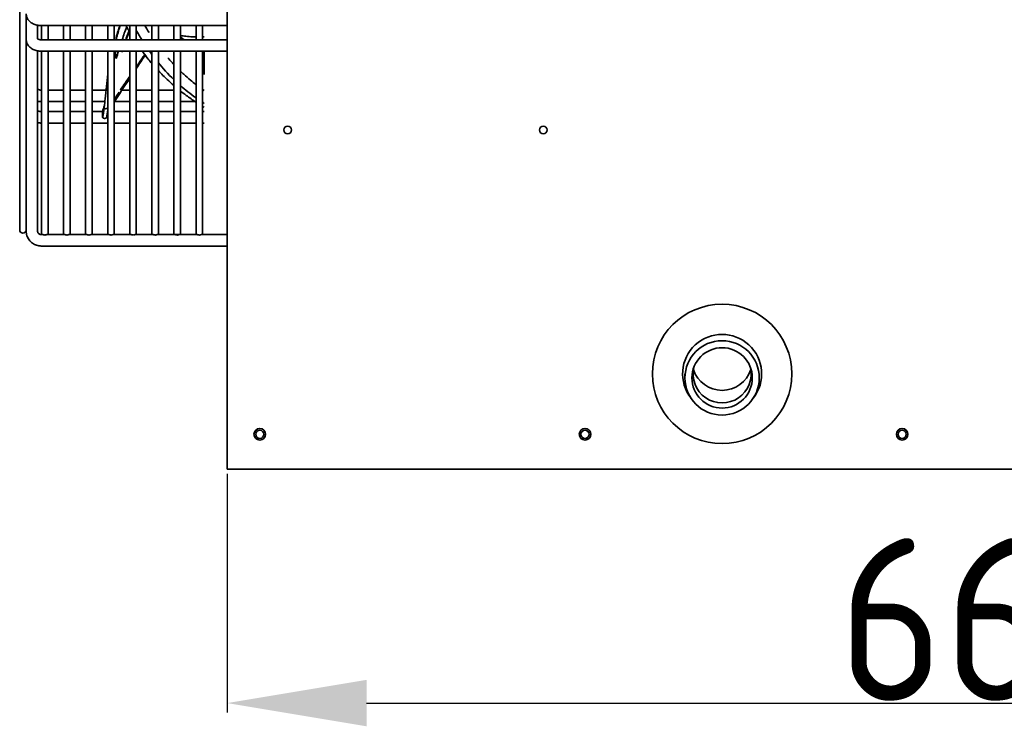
# Model space of a CAD drawing. Extents: x 1965 to 12366, y 538 to 8452.
# Tile 5 of 33: x 8793 to 9217, y 2269 to 2573. Entities that reach past the tile are written whole.
import ezdxf

# ---------------------------------------------------------------- set-up
doc = ezdxf.new("R2010")
doc.units = 0
doc.header["$LTSCALE"] = 2
doc.header["$PDMODE"] = 3
doc.header["$PDSIZE"] = 0.5
doc.layers.get('DEFPOINTS').update_dxf_attribs({"linetype": 'CONTINUOUS'})
doc.layers.add('DIMENSIONS', color=5, linetype='CONTINUOUS')
doc.layers.add('Visible', color=7, linetype='CONTINUOUS', lineweight=35)
doc.styles.get("Standard").update_dxf_attribs({"font": 'ISOCP'})
doc.dimstyles.new('STANDARD$0', dxfattribs={"dimscale": 5, "dimtxt": 3, "dimasz": 3, "dimexe": 2, "dimexo": 1, "dimgap": 0.5, "dimtad": 1, "dimdec": 1, "dimdsep": 46, "dimtxsty": 'Standard', "dimcen": -1, "dimclrd": 256, "dimclre": 256, "dimclrt": 256, "dimadec": 0, "dimazin": 0, "dimtfac": 1, "dimtdec": 0, "dimtmove": 0, "dimatfit": 3, "dimfxl": 0, "dimtvp": 0.75, "dimtolj": 1, "dimtzin": 0, "dimarcsym": 0})

# ---------------------------------------------------------------- blocks, each defined once
blk = doc.blocks.new('*D78')
at = {"layer": 'DEFPOINTS', "color": 0}
for p in [(8882.49, 2379.69), (9542.49, 2380.69), (9542.49, 2278.97)]:
    blk.add_point(p, dxfattribs=at)
at = {"layer": 'DIMENSIONS', "lineweight": -2}
for p, q in [((8882.49, 2377.69), (8882.49, 2274.97)), ((9542.49, 2378.69), (9542.49, 2274.97)), ((8942.49, 2278.97), (9482.49, 2278.97))]:
    blk.add_line(p, q, dxfattribs=at)
at = {"layer": 'DIMENSIONS'}
for points in [[(8942.49, 2288.97), (8942.49, 2268.97), (8882.49, 2278.97)], [(9482.49, 2288.97), (9482.49, 2268.97), (9542.49, 2278.97)]]:
    blk.add_solid(points, dxfattribs=at)
at = {"layer": 'DIMENSIONS', "insert": (9212.49, 2314.97), "char_height": 70, "attachment_point": 5}
blk.add_mtext('\\A1;660', dxfattribs=at)

msp = doc.modelspace()

# ---------------------------------------------------------------- linework, layer by layer
at = {"layer": 'Visible'}
for p, q in [((8882.49, 3019.69), (8882.49, 2460.69)), ((8793.14, 2976.69), (8793.14, 2482.69)), ((8795.94, 2565.84), (8795.94, 2575.66)), ((8800.84, 2570.8), (8800.84, 2564.91)), ((8882.49, 2570.66), (8802.39, 2570.66)), ((8802.54, 2570.66), (8802.54, 2564.51)), ((8805.34, 2564.51), (8805.34, 2570.66)), ((8812.04, 2570.66), (8812.04, 2564.51)), ((8814.84, 2564.51), (8814.84, 2570.66)), ((8821.54, 2570.66), (8821.54, 2564.51)), ((8824.34, 2564.51), (8824.34, 2570.66)), ((8831.04, 2570.66), (8831.04, 2564.51)), ((8833.84, 2564.51), (8833.84, 2570.66)), ((8840.54, 2570.66), (8840.54, 2564.51)), ((8843.34, 2564.51), (8843.34, 2570.66)), ((8850.04, 2570.66), (8850.04, 2564.51)), ((8852.84, 2564.51), (8852.84, 2570.66)), ((8859.54, 2570.66), (8859.54, 2564.51)), ((8862.34, 2564.51), (8862.34, 2570.66)), ((8869.04, 2570.66), (8869.04, 2564.51)), ((8871.84, 2564.51), (8871.84, 2570.66)), ((8795.94, 2565.84), (8795.94, 2564.64)), ((8795.94, 2483.67), (8795.94, 2564.64)), ((8802.39, 2564.51), (8882.49, 2564.51)), ((8834.65, 2565.5), (8834.84, 2565.48)), ((8800.84, 2559.75), (8800.84, 2482.17)), ((8802.39, 2559.61), (8882.49, 2559.61)), ((8802.54, 2559.61), (8802.54, 2480.79)), ((8805.34, 2480.79), (8805.34, 2559.61)), ((8812.04, 2559.61), (8812.04, 2480.79)), ((8814.84, 2480.79), (8814.84, 2559.61)), ((8821.54, 2559.61), (8821.54, 2480.79)), ((8824.34, 2480.79), (8824.34, 2559.61)), ((8831.04, 2559.61), (8831.04, 2480.79)), ((8833.84, 2480.79), (8833.84, 2559.61)), ((8834.56, 2556.6), (8834.75, 2556.59)), ((8837.05, 2559.4), (8837.25, 2559.38)), ((8840.54, 2559.61), (8840.54, 2480.79)), ((8843.34, 2480.79), (8843.34, 2559.61)), ((8850.04, 2559.61), (8850.04, 2480.79)), ((8852.84, 2480.79), (8852.84, 2559.61)), ((8859.54, 2559.61), (8859.54, 2480.79)), ((8862.34, 2480.79), (8862.34, 2559.61)), ((8869.04, 2559.61), (8869.04, 2480.79)), ((8871.84, 2480.79), (8871.84, 2559.61)), ((8872.49, 2559.61), (8872.49, 2556.09)), ((8872.49, 2556.09), (8872.49, 2550.46)), ((8872.49, 2550.46), (8872.49, 2549.59)), ((8872.49, 2549.59), (8872.49, 2549.59)), ((8802.39, 2542.83), (8802.54, 2542.83)), ((8805.34, 2542.83), (8812.04, 2542.83)), ((8814.84, 2542.83), (8821.54, 2542.83)), ((8824.34, 2542.83), (8830.37, 2542.83)), ((8836.48, 2542.83), (8836.48, 2542.83)), ((8837.13, 2542.83), (8840.54, 2542.83)), ((8843.34, 2542.83), (8850.04, 2542.83)), ((8852.84, 2542.83), (8859.54, 2542.83)), ((8872.37, 2542.83), (8872.37, 2542.83)), ((8802.39, 2537.93), (8802.54, 2537.93)), ((8805.34, 2537.93), (8812.04, 2537.93)), ((8814.84, 2537.93), (8821.54, 2537.93)), ((8824.34, 2537.93), (8829.82, 2537.93)), ((8829.82, 2537.93), (8829.82, 2537.93)), ((8834.03, 2537.93), (8840.54, 2537.93)), ((8843.34, 2537.93), (8850.04, 2537.93)), ((8852.84, 2537.93), (8859.54, 2537.93)), ((8862.34, 2537.93), (8868.66, 2537.93)), ((8802.54, 2533.6), (8802.39, 2533.6)), ((8812.04, 2533.6), (8805.34, 2533.6)), ((8821.54, 2533.6), (8814.84, 2533.6)), ((8828.87, 2533.6), (8824.34, 2533.6)), ((8840.54, 2533.6), (8833.84, 2533.6)), ((8850.04, 2533.6), (8843.34, 2533.6)), ((8859.54, 2533.6), (8852.84, 2533.6)), ((8869.04, 2533.6), (8862.34, 2533.6)), ((8872.49, 2533.6), (8871.84, 2533.6)), ((8802.54, 2528.7), (8802.39, 2528.7)), ((8812.04, 2528.7), (8805.34, 2528.7)), ((8821.54, 2528.7), (8814.84, 2528.7)), ((8831.04, 2528.7), (8824.34, 2528.7)), ((8840.54, 2528.7), (8833.84, 2528.7)), ((8850.04, 2528.7), (8843.34, 2528.7)), ((8859.54, 2528.7), (8852.84, 2528.7)), ((8869.04, 2528.7), (8862.34, 2528.7)), ((8872.49, 2528.7), (8871.84, 2528.7)), ((8795.94, 2483.67), (8795.94, 2482.17)), ((8802.39, 2480.64), (8803.16, 2480.64)), ((8804.73, 2480.64), (8812.66, 2480.64)), ((8814.23, 2480.64), (8822.16, 2480.64)), ((8823.73, 2480.64), (8831.66, 2480.64)), ((8833.23, 2480.64), (8841.16, 2480.64)), ((8842.73, 2480.64), (8850.66, 2480.64)), ((8852.23, 2480.64), (8862.34, 2480.64)), ((8861.73, 2480.64), (8869.66, 2480.64)), ((8871.23, 2480.64), (8882.49, 2480.64)), ((8802.39, 2475.74), (8882.49, 2475.74)), ((8882.49, 2460.69), (8882.49, 2404.69)), ((9079.49, 2418.97), (9079.49, 2420.69)), ((9111.49, 2418.97), (9111.49, 2420.69)), ((8882.49, 2404.69), (8882.49, 2379.69)), ((8882.49, 2379.69), (8930.49, 2379.69)), ((9410.49, 2379.69), (8930.49, 2379.69))]:
    msp.add_line(p, q, dxfattribs=at)
for centre, radius in [((8908.49, 2525.69), 1.65), ((9018.49, 2525.69), 1.65), ((9095.49, 2420.69), 30), ((8896.49, 2394.69), 2.5), ((8896.49, 2394.69), 1.75), ((9036.49, 2394.69), 2.5), ((9036.49, 2394.69), 1.75), ((9172.99, 2394.69), 2.5), ((9172.99, 2394.69), 1.75)]:
    msp.add_circle(centre, radius, dxfattribs=at)
for centre, radius, start, end in [((8794.54, 2482.69), 1.4, 180, 0), ((8803.94, 2480.79), 1.4, 180, 186.045), ((8803.94, 2480.79), 1.4, 353.955, 0), ((8813.44, 2480.79), 1.4, 180, 186.045), ((8813.44, 2480.79), 1.4, 353.955, 0), ((8822.94, 2480.79), 1.4, 180, 186.045), ((8822.94, 2480.79), 1.4, 353.955, 0), ((8832.44, 2480.79), 1.4, 180, 186.045), ((8832.44, 2480.79), 1.4, 353.955, 0), ((8841.94, 2480.79), 1.4, 180, 186.045), ((8841.94, 2480.79), 1.4, 353.955, 0), ((8851.44, 2480.79), 1.4, 180, 186.045), ((8851.44, 2480.79), 1.4, 353.955, 0), ((8860.94, 2480.79), 1.4, 180, 186.045), ((8860.94, 2480.79), 1.4, 353.955, 0), ((8870.44, 2480.79), 1.4, 180, 186.045), ((8870.44, 2480.79), 1.4, 353.955, 0), ((9095.49, 2420.69), 17, 321.8653, 218.1347), ((9095.49, 2420.69), 12.5, 166.77, 13.23)]:
    msp.add_arc(centre, radius, start, end, dxfattribs=at)
for major_axis in [(-16, 0), (13, 0)]:
    msp.add_ellipse((9095.49, 2418.97), major_axis=major_axis, ratio=0.999749, dxfattribs=at)
msp.add_ellipse((9095.49, 2426.59), major_axis=(-13, 0), ratio=0.999749, start_param=0.315367, end_param=2.826225, dxfattribs=at)
for points, knots in [([(8795.94, 2575.66), (8795.94, 2575.18), (8796.03, 2574.7), (8796.36, 2573.78), (8796.61, 2573.35), (8797.27, 2572.54), (8797.68, 2572.17), (8798.62, 2571.54), (8799.15, 2571.29), (8800.24, 2570.91), (8800.81, 2570.79), (8801.72, 2570.68), (8802.06, 2570.66), (8802.39, 2570.66)], [3.141593, 3.141593, 3.141593, 3.141593, 3.368125, 3.368125, 3.611385, 3.611385, 3.902751, 3.902751, 4.216911, 4.216911, 4.53107, 4.53107, 4.712389, 4.712389, 4.712389, 4.712389]), ([(8834.65, 2565.5), (8834.93, 2566.46), (8835.22, 2567.43), (8835.75, 2569.16), (8835.98, 2569.91), (8836.22, 2570.66)], [0.000001, 0.000001, 0.000001, 0.000001, 0.3934204, 0.3934204, 0.6936491, 0.6936491, 0.6936491, 0.6936491]), ([(8834.84, 2565.48), (8835.12, 2566.44), (8835.4, 2567.39), (8835.94, 2569.12), (8836.18, 2569.89), (8836.42, 2570.66)], [0.000001, 0.000001, 0.000001, 0.000001, 0.389516, 0.389516, 0.6960044, 0.6960044, 0.6960044, 0.6960044]), ([(8838.79, 2564.51), (8839.12, 2565.44), (8839.45, 2566.38), (8839.93, 2567.68), (8840.06, 2568.03), (8840.19, 2568.38)], [0.6815484, 0.6815484, 0.6815484, 0.6815484, 1.0484281, 1.0484281, 1.1835243, 1.1835243, 1.1835243, 1.1835243]), ([(8840.54, 2567.78), (8840.27, 2568.23), (8840.01, 2568.69), (8839.47, 2569.64), (8839.19, 2570.15), (8838.91, 2570.66)], [-4.5247047, -4.5247047, -4.5247047, -4.5247047, -4.4047239, -4.4047239, -4.2791176, -4.2791176, -4.2791176, -4.2791176]), ([(8843.35, 2568.52), (8843.69, 2567.92), (8844.04, 2567.33), (8844.84, 2565.98), (8845.29, 2565.24), (8845.75, 2564.51)], [4.2514471, 4.2514471, 4.2514471, 4.2514471, 4.4455417, 4.4455417, 4.6898681, 4.6898681, 4.6898681, 4.6898681]), ([(8802.39, 2559.61), (8801.81, 2559.61), (8801.23, 2559.67), (8800.09, 2559.91), (8799.53, 2560.09), (8798.48, 2560.58), (8797.98, 2560.9), (8797.09, 2561.69), (8796.69, 2562.17), (8796.16, 2563.21), (8796.01, 2563.74), (8795.95, 2564.41), (8795.94, 2564.53), (8795.94, 2564.64)], [1.570796, 1.570796, 1.570796, 1.570796, 1.884956, 1.884956, 2.199115, 2.199115, 2.513274, 2.513274, 2.827433, 2.827433, 3.086639, 3.086639, 3.141593, 3.141593, 3.141593, 3.141593]), ([(8802.39, 2564.51), (8802.21, 2564.51), (8802.03, 2564.53), (8801.69, 2564.58), (8801.53, 2564.61), (8801.25, 2564.7), (8801.14, 2564.75), (8800.95, 2564.84), (8800.88, 2564.88), (8800.79, 2564.95), (8800.76, 2564.98), (8800.75, 2564.99), (8800.75, 2564.99), (8800.75, 2564.99)], [1.570796, 1.570796, 1.570796, 1.570796, 1.796407, 1.796407, 2.018084, 2.018084, 2.229338, 2.229338, 2.428778, 2.428778, 2.624307, 2.624307, 2.666067, 2.666067, 2.666067, 2.666067]), ([(8838.99, 2564.51), (8839.09, 2564.81), (8839.2, 2565.11), (8839.63, 2566.32), (8839.97, 2567.24), (8840.31, 2568.17)], [0.6840749, 0.6840749, 0.6840749, 0.6840749, 0.8013665, 0.8013665, 1.1607387, 1.1607387, 1.1607387, 1.1607387]), ([(8862.34, 2566.32), (8863.08, 2566.21), (8863.83, 2566.11), (8865.56, 2565.93), (8866.55, 2565.86), (8868.05, 2565.79), (8868.54, 2565.78), (8869.04, 2565.77)], [0.142042, 0.142042, 0.142042, 0.142042, 0.640155, 0.640155, 1.282666, 1.282666, 1.59573, 1.59573, 1.59573, 1.59573]), ([(8863.88, 2564.51), (8863.86, 2564.53), (8863.83, 2564.56), (8863.31, 2565), (8862.83, 2565.42), (8862.34, 2565.86)], [1.2883455, 1.2883455, 1.2883455, 1.2883455, 1.3044564, 1.3044564, 1.6079959, 1.6079959, 1.6079959, 1.6079959]), ([(8863.65, 2564.51), (8863.65, 2564.52), (8863.64, 2564.53), (8863.2, 2564.9), (8862.77, 2565.27), (8862.34, 2565.65)], [1.3001979, 1.3001979, 1.3001979, 1.3001979, 1.3051261, 1.3051261, 1.5720383, 1.5720383, 1.5720383, 1.5720383]), ([(8834.56, 2556.6), (8834.51, 2556.69), (8834.43, 2556.9), (8834.34, 2557.34), (8834.28, 2557.87), (8834.24, 2558.5), (8834.25, 2559.09), (8834.26, 2559.47), (8834.27, 2559.61)], [0, 0, 0, 0, 0.1666667, 0.3333333, 0.5, 0.6666667, 0.8333333, 0.9302432, 0.9302432, 0.9302432, 0.9302432]), ([(8834.75, 2556.59), (8834.71, 2556.67), (8834.67, 2556.78), (8834.63, 2556.9), (8834.6, 2557.03), (8834.56, 2557.17), (8834.54, 2557.33), (8834.51, 2557.5), (8834.49, 2557.68), (8834.47, 2557.87), (8834.46, 2558.06), (8834.45, 2558.27), (8834.44, 2558.49), (8834.44, 2558.71), (8834.44, 2558.94), (8834.45, 2559.18), (8834.45, 2559.32), (8834.46, 2559.47), (8834.47, 2559.61)], [0, 0, 0, 0, 0.1666667, 0.1666667, 0.1666667, 0.3333333, 0.3333333, 0.3333333, 0.5, 0.5, 0.5, 0.6666667, 0.6666667, 0.6666667, 0.8333333, 0.8333333, 0.8333333, 0.9345034, 0.9345034, 0.9345034, 0.9345034]), ([(8843.34, 2552.89), (8843.6, 2553.26), (8843.86, 2553.63), (8844.12, 2554.01), (8844.65, 2554.78), (8845.18, 2555.56), (8845.73, 2556.36), (8846.13, 2556.96), (8846.55, 2557.56), (8846.96, 2558.18)], [0.3781403, 0.3781403, 0.3781403, 0.3781403, 0.4693401, 0.4693401, 0.4693401, 0.6551098, 0.6551098, 0.6551098, 0.7951435, 0.7951435, 0.7951435, 0.7951435]), ([(8850.04, 2554.33), (8849.52, 2554.93), (8849, 2555.56), (8847.74, 2557.14), (8847.03, 2558.07), (8846.19, 2559.23), (8846.05, 2559.42), (8845.92, 2559.61)], [-5.8629736, -5.8629736, -5.8629736, -5.8629736, -5.6527446, -5.6527446, -5.3495898, -5.3495898, -5.2916784, -5.2916784, -5.2916784, -5.2916784]), ([(8856.84, 2556.83), (8857.48, 2556.1), (8858.15, 2555.34), (8858.87, 2554.56), (8859.09, 2554.33), (8859.32, 2554.08), (8859.54, 2553.84)], [0, 0, 0, 0, 0.1, 0.1, 0.1, 0.130635, 0.130635, 0.130635, 0.130635]), ([(8840.26, 2548.43), (8840.33, 2548.53), (8840.4, 2548.64), (8840.47, 2548.74), (8840.5, 2548.77), (8840.52, 2548.81), (8840.54, 2548.84)], [0, 0, 0, 0, 0.02668849, 0.02668849, 0.02668849, 0.03588531, 0.03588531, 0.03588531, 0.03588531]), ([(8859.55, 2544.83), (8858.55, 2545.7), (8857.58, 2546.58), (8855.51, 2548.53), (8854.21, 2549.8), (8852.84, 2551.24)], [-7.315632, -7.315632, -7.315632, -7.315632, -6.823626, -6.823626, -6.244946, -6.244946, -6.244946, -6.244946]), ([(8862.34, 2551), (8862.8, 2550.56), (8863.26, 2550.13), (8863.75, 2549.68), (8864.66, 2548.85), (8865.63, 2548), (8866.69, 2547.12), (8867.44, 2546.51), (8868.22, 2545.88), (8869.04, 2545.25)], [0.2472667, 0.2472667, 0.2472667, 0.2472667, 0.3, 0.3, 0.3, 0.4, 0.4, 0.4, 0.470195, 0.470195, 0.470195, 0.470195]), ([(8802.39, 2542.83), (8802.24, 2542.83), (8802.08, 2542.85), (8801.78, 2542.9), (8801.64, 2542.94), (8801.39, 2543.03), (8801.28, 2543.08), (8801.09, 2543.19), (8801.02, 2543.25), (8800.91, 2543.35), (8800.88, 2543.39), (8800.85, 2543.44), (8800.85, 2543.45), (8800.84, 2543.46)], [1.570796, 1.570796, 1.570796, 1.570796, 1.794064, 1.794064, 2.016063, 2.016063, 2.235832, 2.235832, 2.457842, 2.457842, 2.699067, 2.699067, 2.835037, 2.835037, 2.835037, 2.835037]), ([(8836.47, 2542.81), (8836.65, 2543.09), (8837.45, 2544.31), (8838.3, 2545.58), (8839, 2546.6)], [0.1941648, 0.1941648, 0.1941648, 0.1941648, 0.3782363, 1, 1, 1, 1]), ([(8869.04, 2537.68), (8867.61, 2538.61), (8866.2, 2539.59), (8863.97, 2541.23), (8863.15, 2541.86), (8862.35, 2542.5)], [-8.770741, -8.770741, -8.770741, -8.770741, -8.145871, -8.145871, -7.7669, -7.7669, -7.7669, -7.7669]), ([(8829.61, 2536.23), (8829.25, 2535.31), (8829.01, 2534.51), (8828.81, 2533.19), (8828.77, 2532.73), (8828.77, 2531.85), (8828.79, 2531.43), (8828.85, 2531.01)], [-1.575704, -1.575704, -1.575704, -1.575704, -0.821209, -0.821209, -0.410363, -0.410363, -0.000001, -0.000001, -0.000001, -0.000001]), ([(8831.05, 2535.23), (8831.03, 2535.22), (8830.98, 2535.18), (8830.96, 2535.16), (8830.87, 2535.1), (8830.79, 2535.05), (8830.68, 2534.99), (8830.55, 2534.93), (8830.4, 2534.89), (8830.24, 2534.86), (8830.07, 2534.86), (8829.93, 2534.89), (8829.82, 2534.94), (8829.74, 2534.99), (8829.72, 2535.08), (8829.72, 2535.13)], [0.0546019, 0.0546019, 0.0546019, 0.0546019, 0.0769231, 0.1538462, 0.2307692, 0.3076923, 0.3846154, 0.4615385, 0.5384615, 0.6153846, 0.6923077, 0.7692308, 0.8461538, 0.9230769, 1, 1, 1, 1]), ([(8871.84, 2537.64), (8871.99, 2537.55), (8872.14, 2537.45), (8872.36, 2537.31), (8872.43, 2537.27), (8872.49, 2537.23)], [7.79695843, 7.79695843, 7.79695843, 7.79695843, 7.83103903, 7.83103903, 7.8459744, 7.8459744, 7.8459744, 7.8459744]), ([(8800.84, 2534.24), (8800.84, 2534.24), (8800.85, 2534.23), (8800.86, 2534.21), (8800.88, 2534.16), (8800.99, 2534.05), (8801.06, 2533.98), (8801.25, 2533.86), (8801.36, 2533.81), (8801.61, 2533.71), (8801.75, 2533.67), (8802.04, 2533.62), (8802.19, 2533.6), (8802.37, 2533.6), (8802.38, 2533.6), (8802.39, 2533.6)], [3.39476, 3.39476, 3.39476, 3.39476, 3.455752, 3.455752, 3.769911, 3.769911, 4.024508, 4.024508, 4.249122, 4.249122, 4.469662, 4.469662, 4.691821, 4.691821, 4.712389, 4.712389, 4.712389, 4.712389]), ([(8828.85, 2531.01), (8828.86, 2530.96), (8828.92, 2530.91), (8829.06, 2530.83), (8829.17, 2530.79), (8829.32, 2530.74), (8829.4, 2530.73), (8829.53, 2530.7), (8829.59, 2530.7), (8829.69, 2530.69), (8829.75, 2530.69), (8829.9, 2530.7), (8829.97, 2530.71), (8830.13, 2530.74), (8830.22, 2530.76), (8830.37, 2530.82), (8830.43, 2530.85), (8830.49, 2530.89), (8830.52, 2530.93), (8830.53, 2530.96)], [0.000001, 0.000001, 0.000001, 0.000001, 0.0500118, 0.0500118, 0.1216446, 0.1216446, 0.1751481, 0.1751481, 0.2106389, 0.2106389, 0.2345407, 0.2345407, 0.2571038, 0.2571038, 0.2919105, 0.2919105, 0.3343805, 0.3343805, 0.3733947, 0.3733947, 0.3733947, 0.3733947]), ([(8831.04, 2534.25), (8830.99, 2533.9), (8830.93, 2533.5), (8830.77, 2532.52), (8830.7, 2532.06), (8830.6, 2531.4)], [0.2130389, 0.2130389, 0.2130389, 0.2130389, 0.288779, 0.288779, 0.4082998, 0.4082998, 0.4082998, 0.4082998]), ([(8800.84, 2528.86), (8801.18, 2528.79), (8801.51, 2528.74), (8802.03, 2528.7), (8802.21, 2528.7), (8802.39, 2528.7)], [4.4472065, 4.4472065, 4.4472065, 4.4472065, 4.6196579, 4.6196579, 4.712389, 4.712389, 4.712389, 4.712389]), ([(8795.94, 2482.17), (8795.94, 2481.5), (8796.05, 2480.83), (8796.47, 2479.54), (8796.78, 2478.93), (8797.58, 2477.84), (8798.06, 2477.36), (8799.15, 2476.57), (8799.76, 2476.26), (8801.05, 2475.85), (8801.72, 2475.74), (8802.39, 2475.74)], [3.141593, 3.141593, 3.141593, 3.141593, 3.455752, 3.455752, 3.769911, 3.769911, 4.08407, 4.08407, 4.39823, 4.39823, 4.712389, 4.712389, 4.712389, 4.712389]), ([(8800.84, 2482.17), (8800.84, 2482.01), (8800.87, 2481.86), (8800.97, 2481.55), (8801.04, 2481.41), (8801.23, 2481.15), (8801.35, 2481.03), (8801.61, 2480.84), (8801.76, 2480.77), (8802.07, 2480.67), (8802.23, 2480.64), (8802.39, 2480.64)], [3.141593, 3.141593, 3.141593, 3.141593, 3.455752, 3.455752, 3.769911, 3.769911, 4.08407, 4.08407, 4.39823, 4.39823, 4.712389, 4.712389, 4.712389, 4.712389]), ([(8803.16, 2480.64), (8803.17, 2480.64), (8803.18, 2480.64), (8803.22, 2480.63), (8803.24, 2480.62), (8803.32, 2480.59), (8803.39, 2480.57), (8803.54, 2480.53), (8803.62, 2480.51), (8803.78, 2480.49), (8803.86, 2480.48), (8803.94, 2480.48), (8804.02, 2480.48), (8804.09, 2480.48), (8804.24, 2480.5), (8804.31, 2480.52), (8804.45, 2480.55), (8804.52, 2480.57), (8804.63, 2480.61), (8804.67, 2480.63), (8804.71, 2480.64), (8804.72, 2480.64), (8804.73, 2480.64)], [-0.1262678, -0.1262678, -0.1262678, -0.1262678, -0.1061837, -0.1061837, -0.0898074, -0.0898074, -0.0535876, -0.0535876, -0.0248502, -0.0248502, 0, 0, 0, 0.0221826, 0.0221826, 0.0467346, 0.0467346, 0.0782806, 0.0782806, 0.1111199, 0.1111199, 0.1276841, 0.1276841, 0.1276841, 0.1276841]), ([(8814.23, 2480.64), (8814.22, 2480.64), (8814.21, 2480.64), (8814.17, 2480.63), (8814.13, 2480.61), (8814.02, 2480.57), (8813.95, 2480.55), (8813.81, 2480.52), (8813.74, 2480.5), (8813.59, 2480.48), (8813.52, 2480.48), (8813.44, 2480.48), (8813.36, 2480.48), (8813.28, 2480.49), (8813.12, 2480.51), (8813.04, 2480.53), (8812.89, 2480.57), (8812.82, 2480.59), (8812.74, 2480.62), (8812.72, 2480.63), (8812.68, 2480.64), (8812.67, 2480.64), (8812.66, 2480.64)], [0.4691531, 0.4691531, 0.4691531, 0.4691531, 0.4857172, 0.4857172, 0.5185565, 0.5185565, 0.5501025, 0.5501025, 0.5746545, 0.5746545, 0.5968371, 0.5968371, 0.5968371, 0.6216873, 0.6216873, 0.6504247, 0.6504247, 0.6866445, 0.6866445, 0.7030208, 0.7030208, 0.7231049, 0.7231049, 0.7231049, 0.7231049]), ([(8823.73, 2480.64), (8823.72, 2480.64), (8823.71, 2480.64), (8823.67, 2480.63), (8823.63, 2480.61), (8823.52, 2480.57), (8823.45, 2480.55), (8823.31, 2480.52), (8823.24, 2480.5), (8823.09, 2480.48), (8823.02, 2480.48), (8822.94, 2480.48), (8822.86, 2480.48), (8822.78, 2480.49), (8822.62, 2480.51), (8822.54, 2480.53), (8822.39, 2480.57), (8822.32, 2480.59), (8822.24, 2480.62), (8822.22, 2480.63), (8822.18, 2480.64), (8822.17, 2480.64), (8822.16, 2480.64)], [0.4691531, 0.4691531, 0.4691531, 0.4691531, 0.4857172, 0.4857172, 0.5185565, 0.5185565, 0.5501025, 0.5501025, 0.5746545, 0.5746545, 0.5968371, 0.5968371, 0.5968371, 0.6216873, 0.6216873, 0.6504247, 0.6504247, 0.6866445, 0.6866445, 0.7030209, 0.7030209, 0.7231049, 0.7231049, 0.7231049, 0.7231049]), ([(8833.23, 2480.64), (8833.22, 2480.64), (8833.21, 2480.64), (8833.17, 2480.63), (8833.13, 2480.61), (8833.02, 2480.57), (8832.95, 2480.55), (8832.81, 2480.52), (8832.74, 2480.5), (8832.59, 2480.48), (8832.52, 2480.48), (8832.44, 2480.48), (8832.36, 2480.48), (8832.28, 2480.49), (8832.12, 2480.51), (8832.04, 2480.53), (8831.89, 2480.57), (8831.82, 2480.59), (8831.74, 2480.62), (8831.72, 2480.63), (8831.68, 2480.64), (8831.67, 2480.64), (8831.66, 2480.64)], [0.4691531, 0.4691531, 0.4691531, 0.4691531, 0.4857172, 0.4857172, 0.5185565, 0.5185565, 0.5501025, 0.5501025, 0.5746545, 0.5746545, 0.5968371, 0.5968371, 0.5968371, 0.6216873, 0.6216873, 0.6504247, 0.6504247, 0.6866445, 0.6866445, 0.7030209, 0.7030209, 0.7231049, 0.7231049, 0.7231049, 0.7231049]), ([(8841.16, 2480.64), (8841.17, 2480.64), (8841.18, 2480.64), (8841.22, 2480.63), (8841.24, 2480.62), (8841.32, 2480.59), (8841.39, 2480.57), (8841.54, 2480.53), (8841.62, 2480.51), (8841.78, 2480.49), (8841.86, 2480.48), (8841.94, 2480.48), (8842.02, 2480.48), (8842.09, 2480.48), (8842.24, 2480.5), (8842.31, 2480.52), (8842.45, 2480.55), (8842.52, 2480.57), (8842.63, 2480.61), (8842.67, 2480.63), (8842.71, 2480.64), (8842.72, 2480.64), (8842.73, 2480.64)], [-0.1262678, -0.1262678, -0.1262678, -0.1262678, -0.1061837, -0.1061837, -0.0898074, -0.0898074, -0.0535876, -0.0535876, -0.0248502, -0.0248502, 0, 0, 0, 0.0221826, 0.0221826, 0.0467346, 0.0467346, 0.0782806, 0.0782806, 0.1111199, 0.1111199, 0.1276841, 0.1276841, 0.1276841, 0.1276841]), ([(8852.23, 2480.64), (8852.22, 2480.64), (8852.21, 2480.64), (8852.17, 2480.63), (8852.13, 2480.61), (8852.02, 2480.57), (8851.95, 2480.55), (8851.81, 2480.52), (8851.74, 2480.5), (8851.59, 2480.48), (8851.52, 2480.48), (8851.44, 2480.48), (8851.36, 2480.48), (8851.28, 2480.49), (8851.12, 2480.51), (8851.04, 2480.53), (8850.89, 2480.57), (8850.82, 2480.59), (8850.74, 2480.62), (8850.72, 2480.63), (8850.68, 2480.64), (8850.67, 2480.64), (8850.66, 2480.64)], [0.4691531, 0.4691531, 0.4691531, 0.4691531, 0.4857172, 0.4857172, 0.5185565, 0.5185565, 0.5501025, 0.5501025, 0.5746545, 0.5746545, 0.5968371, 0.5968371, 0.5968371, 0.6216873, 0.6216873, 0.6504247, 0.6504247, 0.6866445, 0.6866445, 0.7030209, 0.7030209, 0.7231049, 0.7231049, 0.7231049, 0.7231049]), ([(8861.73, 2480.64), (8861.72, 2480.64), (8861.71, 2480.64), (8861.67, 2480.63), (8861.63, 2480.61), (8861.52, 2480.57), (8861.45, 2480.55), (8861.31, 2480.52), (8861.24, 2480.5), (8861.09, 2480.48), (8861.02, 2480.48), (8860.94, 2480.48), (8860.86, 2480.48), (8860.78, 2480.49), (8860.62, 2480.51), (8860.54, 2480.53), (8860.39, 2480.57), (8860.32, 2480.59), (8860.24, 2480.62), (8860.22, 2480.63), (8860.18, 2480.64), (8860.17, 2480.64), (8860.16, 2480.64)], [0.4691531, 0.4691531, 0.4691531, 0.4691531, 0.4857172, 0.4857172, 0.5185565, 0.5185565, 0.5501025, 0.5501025, 0.5746545, 0.5746545, 0.5968371, 0.5968371, 0.5968371, 0.6216873, 0.6216873, 0.6504247, 0.6504247, 0.6866445, 0.6866445, 0.7030209, 0.7030209, 0.7231049, 0.7231049, 0.7231049, 0.7231049]), ([(8871.23, 2480.64), (8871.22, 2480.64), (8871.21, 2480.64), (8871.17, 2480.63), (8871.13, 2480.61), (8871.02, 2480.57), (8870.95, 2480.55), (8870.81, 2480.52), (8870.74, 2480.5), (8870.59, 2480.48), (8870.52, 2480.48), (8870.44, 2480.48), (8870.36, 2480.48), (8870.28, 2480.49), (8870.12, 2480.51), (8870.04, 2480.53), (8869.89, 2480.57), (8869.82, 2480.59), (8869.74, 2480.62), (8869.72, 2480.63), (8869.68, 2480.64), (8869.67, 2480.64), (8869.66, 2480.64)], [0.4691531, 0.4691531, 0.4691531, 0.4691531, 0.4857172, 0.4857172, 0.5185565, 0.5185565, 0.5501025, 0.5501025, 0.5746545, 0.5746545, 0.5968371, 0.5968371, 0.5968371, 0.6216873, 0.6216873, 0.6504247, 0.6504247, 0.6866445, 0.6866445, 0.7030209, 0.7030209, 0.7231049, 0.7231049, 0.7231049, 0.7231049])]:
    msp.add_open_spline(points, degree=3, knots=knots, dxfattribs=at)
for points in [[(8839.18, 2570.16), (8838.49, 2568.25), (8837.85, 2566.37), (8837.24, 2564.51)], [(8847.03, 2570.66), (8847.62, 2569.66), (8848.22, 2568.68), (8848.82, 2567.72)], [(8834.59, 2564.51), (8834.61, 2564.84), (8834.63, 2565.18), (8834.65, 2565.5)], [(8834.79, 2564.51), (8834.81, 2564.84), (8834.82, 2565.16), (8834.84, 2565.48)], [(8849.94, 2565.99), (8849.97, 2565.93), (8850.01, 2565.88), (8850.04, 2565.82)], [(8871.84, 2565.8), (8872.06, 2565.81), (8872.28, 2565.82), (8872.49, 2565.83)], [(8835.68, 2559.61), (8835.36, 2558.59), (8835.06, 2557.58), (8834.75, 2556.59)], [(8837.05, 2559.4), (8837.08, 2559.47), (8837.1, 2559.54), (8837.12, 2559.61)], [(8837.25, 2559.38), (8837.27, 2559.46), (8837.3, 2559.53), (8837.32, 2559.61)], [(8837.41, 2559.61), (8837.35, 2559.53), (8837.3, 2559.46), (8837.25, 2559.38)], [(8847.17, 2557.9), (8845.85, 2555.92), (8844.57, 2554.01), (8843.34, 2552.17)], [(8849.03, 2559.61), (8849.36, 2559.14), (8849.7, 2558.67), (8850.04, 2558.21)], [(8872.49, 2559.52), (8872.28, 2559.52), (8872.06, 2559.52), (8871.84, 2559.52)], [(8872.49, 2559.48), (8872.28, 2559.48), (8872.06, 2559.48), (8871.84, 2559.47)], [(8852.84, 2554.62), (8854.74, 2552.31), (8856.96, 2549.85), (8859.54, 2547.37)], [(8829.96, 2539.12), (8830.37, 2542.63), (8830.73, 2546.17), (8831.04, 2549.72)], [(8840.54, 2547.96), (8838.12, 2544.31), (8835.79, 2540.89), (8833.84, 2537.62)], [(8839, 2546.6), (8839.41, 2547.2), (8839.83, 2547.81), (8840.26, 2548.43)], [(8862.35, 2544.8), (8864.37, 2543.03), (8866.6, 2541.26), (8869.05, 2539.53)], [(8871.84, 2543.2), (8872.06, 2543.05), (8872.28, 2542.9), (8872.49, 2542.75)], [(8829.55, 2535.7), (8829.69, 2536.84), (8829.83, 2537.98), (8829.96, 2539.11)], [(8829.96, 2539.12), (8829.96, 2539.12), (8829.96, 2539.11), (8829.96, 2539.11)], [(8835.91, 2541.95), (8835.19, 2540.84), (8834.52, 2539.79), (8833.84, 2538.79)], [(8802.39, 2537.93), (8801.87, 2537.93), (8801.35, 2537.99), (8800.84, 2538.09)], [(8829.52, 2535.47), (8829.46, 2534.94), (8829.32, 2533.9), (8829.09, 2532.44), (8828.93, 2531.48), (8828.85, 2531.01)], [(8829.41, 2534.64), (8829.46, 2534.96), (8829.5, 2535.29), (8829.54, 2535.62)], [(8829.55, 2535.7), (8829.54, 2535.62), (8829.53, 2535.55), (8829.52, 2535.47)], [(8829.62, 2536.25), (8829.62, 2536.25), (8829.62, 2536.25), (8829.62, 2536.25)], [(8872.49, 2535.54), (8872.28, 2535.67), (8872.06, 2535.8), (8871.84, 2535.93)], [(8830.53, 2530.97), (8830.58, 2531.13), (8830.64, 2531.29), (8830.69, 2531.46)], [(8830.6, 2531.4), (8830.58, 2531.26), (8830.55, 2531.11), (8830.53, 2530.96)], [(8831.04, 2532.39), (8830.92, 2532.08), (8830.79, 2531.78), (8830.69, 2531.46)]]:
    msp.add_open_spline(points, degree=3, dxfattribs=at)
for points, weights in [([(8872.49, 2556.14), (8872.49, 2556.12), (8872.49, 2556.09)], [1.00098366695, 1.00049837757, 1]), ([(8872.49, 2556.09), (8872.49, 2556.07), (8872.49, 2556.05)], [1, 1.00049837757, 1.00098366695]), ([(8872.49, 2550.49), (8872.49, 2550.48), (8872.49, 2550.46)], [1.00098366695, 1.00049837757, 1]), ([(8872.49, 2550.46), (8872.49, 2550.45), (8872.49, 2550.44)], [1, 1.00049837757, 1.00098366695])]:
    msp.add_rational_spline(points, weights, degree=2, dxfattribs=at)

# ---------------------------------------------------------------- dimensions: what is measured, and where the dimension line sits
at = {"layer": 'DIMENSIONS'}
dim = msp.add_linear_dim(base=(9542.49, 2278.97), p1=(8882.49, 2379.69), p2=(9542.49, 2380.69), dimstyle='STANDARD$0', override={"dimscale": 2, "dimtxt": 35, "dimasz": 30, "dimtvp": 7.5}, dxfattribs=at)
dim.commit()
dim.dimension.update_dxf_attribs({"geometry": '*D78', "text_midpoint": (9212.49, 2314.97)})

doc.saveas('drawing.dxf')
